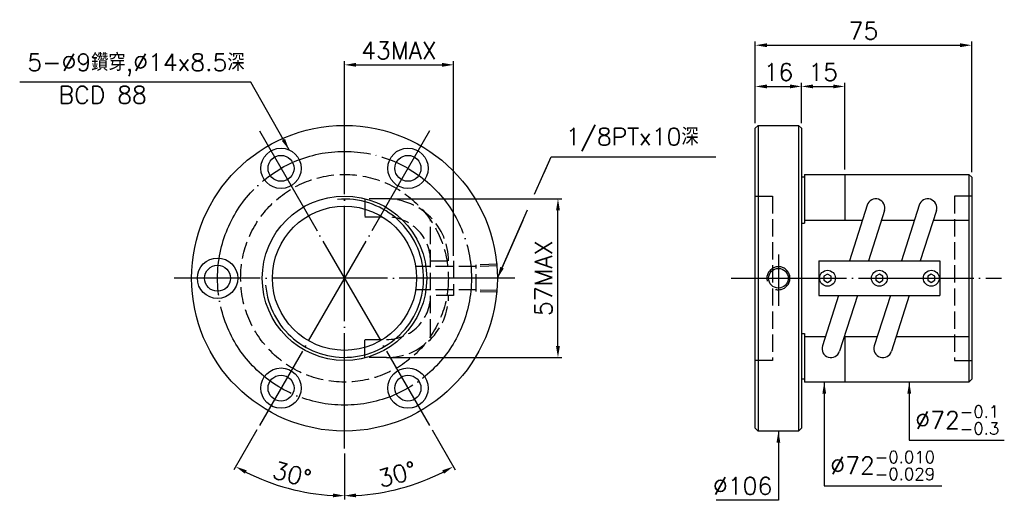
# Model space of a CAD drawing. Header units: millimetres. Extents: x -113 to 229, y 107 to 274.
import ezdxf
from ezdxf.enums import TextEntityAlignment as Align

# ---------------------------------------------------------------- set-up
doc = ezdxf.new("R2010")
doc.units = ezdxf.units.MM
doc.header["$LTSCALE"] = 2
for name, pattern in [('CENTER', [22, 20, -1, 0, -1]), ('DASHED', [4, 3, -1]), ('THIN', [200000, 200000, 0])]:
    doc.linetypes.add(name, pattern=pattern)
for name, color, linetype in [('NT', 7, 'Continuous'), ('NT-DIM', 2, 'Continuous'), ('SH', 7, 'Continuous'), ('SH-DIM', 2, 'Continuous')]:
    doc.layers.add(name, color=color, linetype=linetype)
doc.styles.get("Standard").update_dxf_attribs({"font": 'simplex.shx', "bigfont": 'chineset.shx'})
doc.dimstyles.new('ISO-25', dxfattribs={"dimscale": 2, "dimtxt": 3, "dimasz": 2, "dimexe": 0.646, "dimexo": 0.862, "dimgap": 1, "dimtad": 1, "dimdec": 3, "dimdsep": 46, "dimtxsty": 'Standard', "dimcen": 1.5, "dimclrd": 256, "dimclre": 256, "dimclrt": 256, "dimazin": 2, "dimtfac": 1, "dimtdec": 3, "dimtmove": 0, "dimatfit": 3, "dimfxl": 0, "dimtolj": 1, "dimlwd": -1, "dimlwe": -1, "dimarcsym": 0})

# ---------------------------------------------------------------- blocks, each defined once
blk = doc.blocks.new('*D12')
at = {"layer": 'Defpoints', "color": 0}
for p in [(158.27, 250.45), (142.27, 236.94), (158.27, 236.94)]:
    blk.add_point(p, dxfattribs=at)
at = {"layer": 'NT-DIM'}
for p, q in [((142.27, 238.67), (142.27, 251.74)), ((146.27, 250.45), (154.27, 250.45)), ((158.27, 238.67), (158.27, 251.74))]:
    blk.add_line(p, q, dxfattribs=at)
for points in [[(146.27, 251.12), (146.27, 249.79), (142.27, 250.45)], [(154.27, 251.12), (154.27, 249.79), (158.27, 250.45)]]:
    blk.add_solid(points, dxfattribs=at)
at = {"layer": 'NT-DIM', "insert": (150.27, 255.45), "char_height": 6, "attachment_point": 5}
blk.add_mtext('\\A1;16', dxfattribs=at)
blk = doc.blocks.new('*D14')
at = {"layer": 'Defpoints', "color": 0}
for p in [(37.69, 257.94), (-0.14, 239.94), (37.69, 189.94)]:
    blk.add_point(p, dxfattribs=at)
at = {"layer": 'NT-DIM'}
for p, q in [((-0.14, 241.67), (-0.14, 259.24)), ((3.86, 257.94), (33.69, 257.94)), ((37.69, 191.67), (37.69, 259.24))]:
    blk.add_line(p, q, dxfattribs=at)
for points in [[(3.86, 258.61), (3.86, 257.28), (-0.14, 257.94)], [(33.69, 258.61), (33.69, 257.28), (37.69, 257.94)]]:
    blk.add_solid(points, dxfattribs=at)
at = {"layer": 'NT-DIM', "insert": (18.77, 262.94), "char_height": 6, "attachment_point": 5}
blk.add_mtext('\\A1;43MAX', dxfattribs=at)
blk = doc.blocks.new('*D15')
at = {"layer": 'Defpoints', "color": 0}
for p in [(14.43, 211.45), (73.86, 211.45), (14.43, 156.43)]:
    blk.add_point(p, dxfattribs=at)
at = {"layer": 'NT-DIM'}
for p, q in [((16.15, 211.45), (75.15, 211.45)), ((73.86, 160.43), (73.86, 207.45)), ((16.15, 156.43), (75.15, 156.43))]:
    blk.add_line(p, q, dxfattribs=at)
for points in [[(73.19, 207.45), (74.53, 207.45), (73.86, 211.45)], [(73.19, 160.43), (74.53, 160.43), (73.86, 156.43)]]:
    blk.add_solid(points, dxfattribs=at)
at = {"layer": 'NT-DIM', "insert": (68.86, 183.94), "char_height": 6, "attachment_point": 5, "rotation": 90}
blk.add_mtext('\\A1;57MAX', dxfattribs=at)
blk = doc.blocks.new('*D38')
at = {"layer": 'Defpoints', "color": 0}
for p in [(-0.14, 242.94), (29.36, 235.04), (-29.64, 132.85), (-0.14, 124.94), (-25.93, 113.09)]:
    blk.add_point(p, dxfattribs=at)
at = {"layer": 'SH-DIM'}
for p, q in [((-30.5, 131.36), (-38.49, 117.52)), ((-0.14, 123.22), (-0.14, 107.25))]:
    blk.add_line(p, q, dxfattribs=at)
blk.add_arc((-0.14, 183.94), 75.41, 243.0396, 266.9604, dxfattribs=at)
for points in [[(-34.65, 116.15), (-34.01, 117.32), (-37.84, 118.64)], [(-4.12, 109.31), (-4.16, 107.98), (-0.14, 108.54)]]:
    blk.add_solid(points, dxfattribs=at)
at = {"layer": 'SH-DIM', "insert": (-18.36, 115.94), "char_height": 6, "attachment_point": 5, "rotation": 345}
blk.add_mtext('\\A1;30°', dxfattribs=at)
blk = doc.blocks.new('*D39')
at = {"layer": 'Defpoints', "color": 0}
for p in [(-0.14, 242.94), (-29.64, 235.04), (29.36, 132.85), (-0.14, 124.94), (12.95, 109.68)]:
    blk.add_point(p, dxfattribs=at)
at = {"layer": 'SH-DIM'}
for p, q in [((30.22, 131.36), (38.21, 117.52)), ((-0.14, 123.22), (-0.14, 107.25))]:
    blk.add_line(p, q, dxfattribs=at)
blk.add_arc((-0.14, 183.94), 75.41, 273.0396, 296.9604, dxfattribs=at)
for points in [[(33.73, 117.32), (34.36, 116.15), (37.56, 118.64)], [(3.88, 107.98), (3.84, 109.31), (-0.14, 108.54)]]:
    blk.add_solid(points, dxfattribs=at)
at = {"layer": 'SH-DIM', "insert": (18.08, 115.94), "char_height": 6, "attachment_point": 5, "rotation": 15}
blk.add_mtext('\\A1;30°', dxfattribs=at)
blk = doc.blocks.new('*D43')
at = {"layer": 'Defpoints', "color": 0}
for p in [(217.27, 264.74), (142.27, 235.94), (217.27, 218.94)]:
    blk.add_point(p, dxfattribs=at)
at = {"layer": 'SH-DIM'}
for p, q in [((142.27, 237.67), (142.27, 266.03)), ((146.27, 264.74), (213.27, 264.74)), ((217.27, 220.67), (217.27, 266.03))]:
    blk.add_line(p, q, dxfattribs=at)
for points in [[(146.27, 265.41), (146.27, 264.07), (142.27, 264.74)], [(213.27, 265.41), (213.27, 264.07), (217.27, 264.74)]]:
    blk.add_solid(points, dxfattribs=at)
at = {"layer": 'SH-DIM', "insert": (179.77, 269.74), "char_height": 6, "attachment_point": 5}
blk.add_mtext('\\A1;75', dxfattribs=at)
blk = doc.blocks.new('*D45')
at = {"layer": 'Defpoints', "color": 0}
for p in [(173.27, 250.45), (158.27, 235.94), (173.27, 219.94)]:
    blk.add_point(p, dxfattribs=at)
at = {"layer": 'SH-DIM'}
for p, q in [((158.27, 237.67), (158.27, 251.74)), ((162.27, 250.45), (169.27, 250.45)), ((173.27, 221.67), (173.27, 251.74))]:
    blk.add_line(p, q, dxfattribs=at)
for points in [[(162.27, 251.12), (162.27, 249.79), (158.27, 250.45)], [(169.27, 251.12), (169.27, 249.79), (173.27, 250.45)]]:
    blk.add_solid(points, dxfattribs=at)
at = {"layer": 'SH-DIM', "insert": (165.77, 255.45), "char_height": 6, "attachment_point": 5}
blk.add_mtext('\\A1;15', dxfattribs=at)

msp = doc.modelspace()

# ---------------------------------------------------------------- linework, layer by layer
at = {"layer": 'NT', "color": 3, "linetype": 'CENTER'}
for p, q in [((-0.1405, 124.9443), (-0.1405, 242.9443)), ((-29.6405, 235.0398), (29.3595, 132.8488)), ((29.3595, 235.0398), (-29.6405, 132.8488)), ((58.8595, 183.9443), (-59.1405, 183.9443))]:
    msp.add_line(p, q, dxfattribs=at)
at = {"layer": 'NT', "color": 7, "linetype": 'Continuous'}
for p, q in [((142.2719, 235.9443), (143.2719, 236.9443)), ((142.2719, 131.9443), (142.2719, 235.9443)), ((143.2719, 236.9443), (157.2719, 236.9443)), ((143.2719, 236.9443), (143.2719, 130.9443)), ((157.2719, 236.9443), (158.2719, 235.9443)), ((157.2719, 236.9443), (157.2719, 130.9443)), ((158.2719, 235.9443), (158.2719, 131.9443)), ((159.2719, 218.9443), (158.2719, 218.9443)), ((159.2719, 219.9443), (159.2719, 203.098)), ((159.2719, 219.9443), (216.2719, 219.9443)), ((173.2719, 219.9443), (173.2719, 204.098)), ((216.2719, 219.9443), (217.2719, 218.9443)), ((216.2719, 219.9443), (216.2719, 147.9443)), ((217.2719, 218.9443), (217.2719, 148.9443)), ((181.0644, 209.2781), (174.9039, 189.9443)), ((199.0644, 209.2781), (192.9039, 189.9443)), ((187.0194, 207.3806), (181.4635, 189.9443)), ((205.0194, 207.3806), (199.4635, 189.9443)), ((158.2719, 203.098), (159.2719, 203.098)), ((159.2719, 204.098), (179.4138, 204.098)), ((185.9735, 204.098), (197.4138, 204.098)), ((188.2719, 204.098), (188.2719, 204.098)), ((203.9735, 204.098), (216.2719, 204.098)), ((164.2719, 189.9443), (206.2719, 189.9443)), ((164.2719, 189.9443), (164.2719, 177.9443)), ((206.2719, 189.9443), (206.2719, 177.9443)), ((164.2719, 177.9443), (206.2719, 177.9443)), ((171.0803, 177.9443), (165.5244, 160.5081)), ((177.6399, 177.9443), (171.4794, 158.6106)), ((189.0803, 177.9443), (183.5244, 160.5081)), ((195.6399, 177.9443), (189.4794, 158.6106)), ((158.2719, 164.7907), (159.2719, 164.7907)), ((159.2719, 164.7907), (159.2719, 147.9443)), ((159.2719, 163.7907), (166.5704, 163.7907)), ((173.13, 163.7907), (184.5704, 163.7907)), ((173.2719, 163.7907), (173.2719, 147.9443)), ((191.13, 163.7907), (216.2719, 163.7907)), ((159.2719, 148.9443), (158.2719, 148.9443)), ((216.2719, 147.9443), (159.2719, 147.9443)), ((216.2719, 147.9443), (217.2719, 148.9443)), ((143.2719, 130.9443), (142.2719, 131.9443)), ((157.2719, 130.9443), (143.2719, 130.9443)), ((158.2719, 131.9443), (157.2719, 130.9443))]:
    msp.add_line(p, q, dxfattribs=at)
at = {"layer": 'NT', "color": 1, "linetype": 'DASHED'}
for p, q in [((142.2719, 212.4443), (148.2719, 212.4443)), ((148.2719, 212.4443), (148.2719, 155.4443)), ((217.2719, 212.4443), (211.2719, 212.4443)), ((211.2719, 212.4443), (211.2719, 155.4443)), ((29.6895, 163.7907), (29.6895, 204.098)), ((29.6895, 189.9443), (37.6895, 189.9443)), ((37.6895, 189.9443), (37.6895, 177.9443)), ((37.6895, 177.9443), (29.6895, 177.9443)), ((148.2719, 155.4443), (142.2719, 155.4443)), ((211.2719, 155.4443), (217.2719, 155.4443))]:
    msp.add_line(p, q, dxfattribs=at)
for points in [[(14.4293, 211.4546), (6.9672, 211.4546), (6.9672, 205.2046), (14.4293, 205.2046)], [(14.4293, 156.4341), (6.9672, 156.4341), (6.9672, 162.6841), (14.4293, 162.6841)]]:
    msp.add_lwpolyline(points, dxfattribs=at)
at = {"layer": 'NT', "color": 7, "linetype": 'Continuous'}
for points in [[(167.2719, 185.3877), (166.0219, 184.666), (166.0219, 183.2227), (167.2719, 182.501), (168.5219, 183.2227), (168.5219, 184.666)], [(185.2719, 185.3877), (184.0219, 184.666), (184.0219, 183.2227), (185.2719, 182.501), (186.5219, 183.2227), (186.5219, 184.666)], [(203.2719, 185.3877), (202.0219, 184.666), (202.0219, 183.2227), (203.2719, 182.501), (204.5219, 183.2227), (204.5219, 184.666)]]:
    msp.add_lwpolyline(points, close=True, dxfattribs=at)
for centre, radius in [((-0.1405, 183.9443), 53), ((-22.1405, 222.0495), 7), ((21.8595, 222.0495), 7), ((-22.1405, 222.0495), 4.5), ((21.8595, 222.0495), 4.5), ((-0.1405, 183.9443), 28.5), ((-0.1405, 183.9443), 25), ((-44.1405, 183.9443), 7), ((-44.1405, 183.9443), 4.5), ((167.2719, 183.9443), 2.75), ((185.2719, 183.9443), 2.75), ((203.2719, 183.9443), 2.75), ((-22.1405, 145.8392), 7), ((-22.1405, 145.8392), 4.5), ((21.8595, 145.8392), 7), ((21.8595, 145.8392), 4.5)]:
    msp.add_circle(centre, radius, dxfattribs=at)
at = {"layer": 'NT', "color": 3, "linetype": 'CENTER'}
msp.add_circle((-0.1405, 183.9443), 44, dxfattribs=at)
at = {"layer": 'NT', "color": 1, "linetype": 'DASHED'}
msp.add_circle((-0.1405, 183.9443), 36, dxfattribs=at)
at = {"layer": 'NT', "color": 5, "linetype": 'THIN'}
msp.add_arc((-0.1405, 183.9443), 27.428, 185, 95, dxfattribs=at)
at = {"layer": 'NT', "color": 1, "linetype": 'DASHED'}
for centre, radius, start, end in [((14.4293, 189.9443), 21.5103, 0, 90), ((14.4293, 189.9443), 15.2603, 0, 90), ((14.4293, 177.9443), 21.5103, 270, 0), ((14.4293, 177.9443), 15.2603, 270, 0)]:
    msp.add_arc(centre, radius, start, end, dxfattribs=at)
at = {"layer": 'NT', "color": 7, "linetype": 'Continuous'}
for centre, start, end in [((184.0419, 208.3293), 342.326118, 162.326118), ((202.0419, 208.3293), 342.326118, 162.326118), ((168.5019, 159.5593), 162.326118, 342.326118), ((186.5019, 159.5593), 162.326118, 342.326118)]:
    msp.add_arc(centre, 3.125, start, end, dxfattribs=at)
at = {"layer": 'NT-DIM'}
for points in [[(65.7721, 213.0763), (71.517, 226.0374), (71.617, 226.0342), (128.5405, 226.0342)], [(69.0486, 220.4684), (71.517, 226.0374)], [(52.8595, 183.9443), (63.3508, 207.6136)], [(54.4804, 187.6012), (61.7972, 204.1086)]]:
    msp.add_lwpolyline(points, dxfattribs=at)
msp.add_solid([(55.0899, 187.3311), (52.8595, 183.9443), (53.8709, 187.8714)], dxfattribs=at)
at = {"layer": 'SH', "color": 3, "linetype": 'CENTER'}
for p, q in [((150.2719, 192.2209), (150.2719, 174.4108)), ((133.9255, 183.9443), (227.5618, 183.9443))]:
    msp.add_line(p, q, dxfattribs=at)
at = {"layer": 'SH', "color": 1, "linetype": 'DASHED'}
for p, q in [((45.4631, 187.9962), (24.8631, 187.9962)), ((52.8595, 188.8083), (45.4631, 188.5772)), ((45.4631, 179.3115), (45.4631, 188.5772)), ((52.8595, 188.2273), (45.4631, 187.9962)), ((45.4631, 179.8925), (24.8631, 179.8925)), ((52.8595, 179.6613), (45.4631, 179.8925)), ((52.8595, 179.0803), (45.4631, 179.3115))]:
    msp.add_line(p, q, dxfattribs=at)
at = {"layer": 'SH', "color": 7, "linetype": 'Continuous'}
msp.add_circle((150.2719, 183.9443), 3.4, dxfattribs=at)
at = {"layer": 'SH', "color": 5, "linetype": 'THIN'}
msp.add_arc((150.2719, 183.9443), 4, 255, 195, dxfattribs=at)

# ---------------------------------------------------------------- texts
at = {"layer": 'NT-DIM'}
msp.add_text('BCD 88', height=6, dxfattribs=at).set_placement((-83.9584, 250.538), align=Align.TOP_CENTER)
at = {"layer": 'NT-DIM', "char_height": 6}
for s, insert, attachment_point in [('5-%%c9鑽穿,%%c14x8.5深', (-34.7278, 253.986), 9), ('1/8PTx10深', (76.5273, 228.0342), 7), ('\\A1;\\A1;%%c72{\\H0.7x;\\S-0.1^ -0.3;}', (197.7241, 129.7439), 7), ('\\A1;\\A1;%%c72{\\H0.7x;\\S-0.010^ -0.029;}', (168.273, 113.9443), 7), ('\\A1;%%c106', (148.1719, 108.9443), 9)]:
    msp.add_mtext(s, dxfattribs=dict(at, insert=insert, attachment_point=attachment_point))

# ---------------------------------------------------------------- dimensions: what is measured, and where the dimension line sits
at = {"layer": 'NT-DIM'}
dim = msp.add_linear_dim(base=(37.6895, 257.9443), p1=(-0.1405, 239.9443), p2=(37.6895, 189.9443), text='43MAX', dimstyle='ISO-25', dxfattribs=at)
dim.commit()
dim.dimension.update_dxf_attribs({"geometry": '*D14', "text_midpoint": (18.7745, 262.9443)})
dim = msp.add_linear_dim(base=(158.2719, 250.4523), p1=(142.2719, 236.9443), p2=(158.2719, 236.9443), dimstyle='ISO-25', dxfattribs=at)
dim.commit()
dim.dimension.update_dxf_attribs({"geometry": '*D12', "text_midpoint": (150.2719, 255.4523)})
dim = msp.add_linear_dim(base=(73.8595, 211.4546), p1=(14.4293, 156.4341), p2=(14.4293, 211.4546), angle=90, text='57MAX', dimstyle='ISO-25', dxfattribs=at)
dim.commit()
dim.dimension.update_dxf_attribs({"geometry": '*D15', "text_midpoint": (68.8595, 183.9443)})
at = {"layer": 'SH-DIM'}
for base, p1, p2, picture, middle in [((217.2719, 264.7409), (142.2719, 235.9443), (217.2719, 218.9443), '*D43', (179.7719, 269.7409)), ((173.2719, 250.4523), (158.2719, 235.9443), (173.2719, 219.9443), '*D45', (165.7719, 255.4523))]:
    dim = msp.add_linear_dim(base=base, p1=p1, p2=p2, dimstyle='ISO-25', dxfattribs=at)
    dim.commit()
    dim.dimension.update_dxf_attribs({"geometry": picture, "text_midpoint": middle})
for base, line2, picture, middle in [((-25.9311, 113.0852), ((29.3595, 235.0398), (-29.6405, 132.8488)), '*D38', (-18.3631, 115.9367)), ((12.9538, 109.6832), ((-29.6405, 235.0398), (29.3595, 132.8488)), '*D39', (18.0821, 115.9367))]:
    dim = msp.add_angular_dim_2l(base=base, line1=((-0.1405, 124.9443), (-0.1405, 242.9443)), line2=line2, dimstyle='ISO-25', dxfattribs=at)
    dim.commit()
    dim.dimension.update_dxf_attribs({"geometry": picture, "text_midpoint": middle})

# ---------------------------------------------------------------- leaders
at = {"layer": 'NT-DIM', "annotation_type": 0, "has_hookline": 1}
for points, hookline_direction, text_width in [([(-19.341, 228.4653), (-32.6278, 251.986), (-32.7278, 251.986)], 1, 78), ([(166.173, 147.9443), (166.173, 111.9443), (166.273, 111.9443)], 0, 38.6571), ([(195.6241, 147.9443), (195.6241, 127.7439), (195.7241, 127.7439)], 0, 30.8571), ([(150.2719, 130.9443), (150.2719, 106.9443), (150.1719, 106.9443)], 1, 19.4286)]:
    msp.add_leader(points, dimstyle='ISO-25', dxfattribs=dict(at, hookline_direction=hookline_direction, text_width=text_width))

doc.saveas('drawing.dxf')
